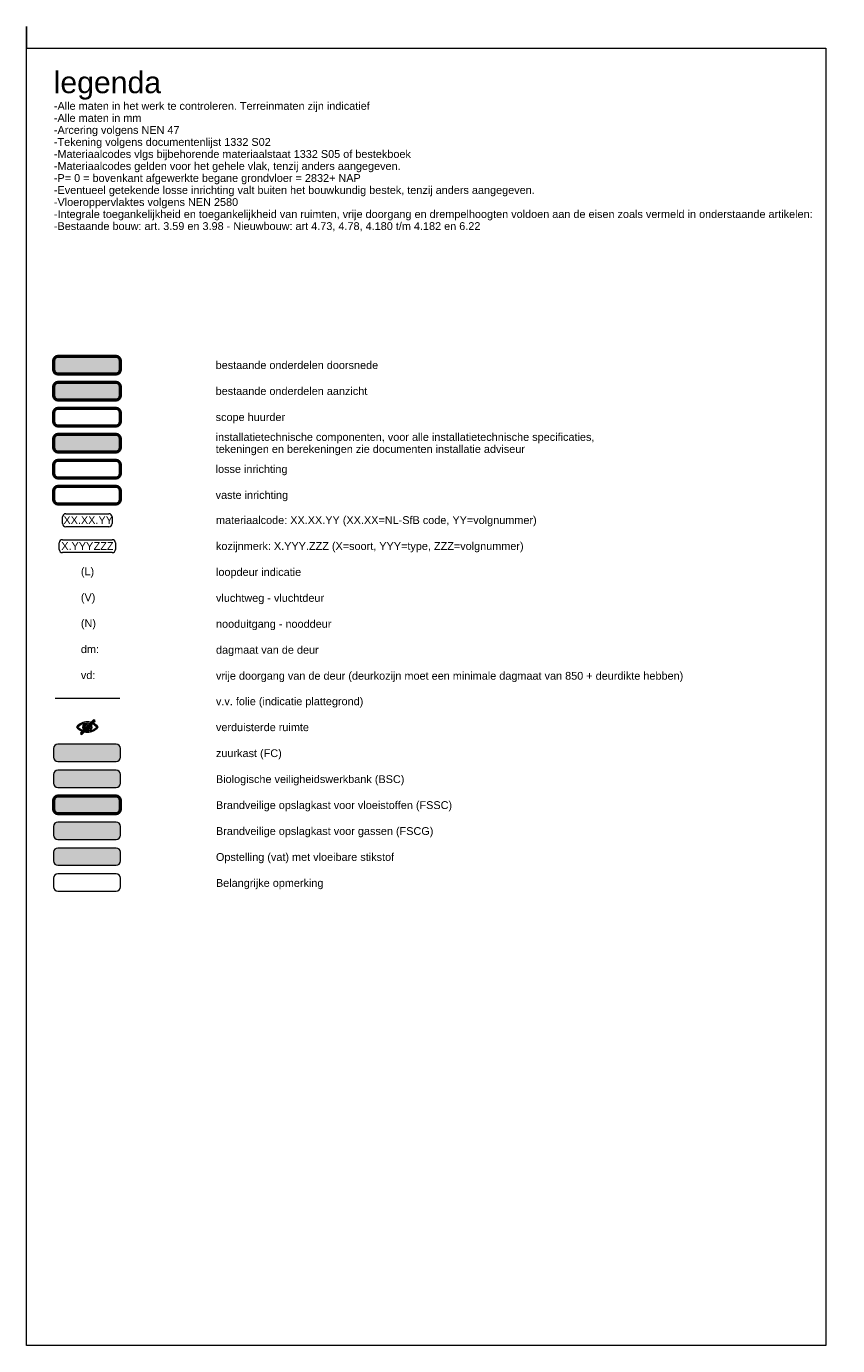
# Model space of a CAD drawing. Header units: millimetres. Extents: x -281 to 145437, y -16481 to 78869.
# Tile 251 of 256: x 126666 to 145437, y -16481 to 14019. Entities that reach past the tile are written whole.
import ezdxf

# ---------------------------------------------------------------- set-up
doc = ezdxf.new("R2010")
doc.units = ezdxf.units.MM
for name, color, linetype, lineweight in [('A--L$01A__Algemeen', 7, 'Continuous', 5), ('A--LD30__DetailPenMiddel', 3, 'Continuous', 5), ('A--T$01A__Algemeen', 1, 'Continuous', 5)]:
    doc.layers.add(name, color=color, linetype=linetype, lineweight=lineweight)
doc.styles.add('Arial_1', font='arial.ttf', dxfattribs={"height": 180})
doc.styles.add('Arial_5', font='arial.ttf', dxfattribs={"height": 500})

# ---------------------------------------------------------------- blocks, each defined once
blk = doc.blocks.new('NLRS_00_TAG_MC_materiaalcode_gen_cpz - tag materiaalcode 6 cijferig-456747-legenda L_80_ fitout')
at = {"layer": 'A--T$01A__Algemeen'}
for p, q in [((-15360, 2752), (-14360, 2752)), ((-15435, 2527), (-15435, 2677)), ((-14360, 2452), (-15360, 2452)), ((-14285, 2677), (-14285, 2527))]:
    blk.add_line(p, q, dxfattribs=at)
for centre, start, end in [((-15360, 2677), 90, 180), ((-14360, 2677), 360, 90), ((-15360, 2527), 180, 270), ((-14360, 2527), 270, 0)]:
    blk.add_arc(centre, 75, start, end, dxfattribs=at)
blk = doc.blocks.new('NLRS_00_TAG_MC_kozijnmerk_gen_cpz - NLRS_00_TAG_MC_kozijnmerk_gen_cpz-6198422-legenda L_80_ fitout')
at = {"layer": 'A--T$01A__Algemeen'}
for p, q in [((-15435, 2152), (-14285, 2152)), ((-15510, 1927), (-15510, 2077)), ((-14285, 1852), (-15435, 1852)), ((-14210, 2077), (-14210, 1927))]:
    blk.add_line(p, q, dxfattribs=at)
for centre, start, end in [((-15435, 2077), 90, 180), ((-14285, 2077), 0, 90), ((-15435, 1927), 180, 270), ((-14285, 1927), 270, 0)]:
    blk.add_arc(centre, 75, start, end, dxfattribs=at)
blk = doc.blocks.new('NLRS_00_GA_symb donkere ruimte_gen_cpz - oog-56086673-legenda L_80_ fitout')
at = {"layer": 'A--T$01A__Algemeen'}
h = blk.add_hatch(color=256, dxfattribs=at)
edge = h.paths.add_edge_path()
edge.add_arc((-14858, -2181), 62.5, 90, 360)
edge.add_arc((-14823, -2145), 44.7, 143.2399, 306.7601, ccw=False)
edge = h.paths.add_edge_path()
edge.add_arc((-14858, -2181), 90, 180, 360)
edge.add_arc((-14858, -2181), 90, 0, 180)
edge = h.paths.add_edge_path()
edge.add_arc((-14858, -2379), 294, 42.3705, 77.7111)
edge.add_arc((-14858, -2181), 109, -54.9286, 54.9286, ccw=False)
edge.add_arc((-14858, -1982), 294, 282.2889, 317.6295)
edge = h.paths.add_edge_path()
edge.add_arc((-14858, -2181), 109, 125.0714, 234.9286, ccw=False)
edge.add_arc((-14858, -2379), 294, 102.2889, 137.6295)
edge.add_arc((-14858, -1982), 294, 222.3705, 257.7111)
edge = h.paths.add_edge_path()
edge.add_arc((-14858, -1982), 319, 218.3969, 321.6031)
edge.add_arc((-14858, -2379), 319, 38.3969, 141.6031)
h = blk.add_hatch(color=256, dxfattribs=at)
edge = h.paths.add_edge_path()
edge.add_arc((-14706, -2038), 25, -45, 135, ccw=False)
edge.add_line((-14689, -2055), (-14976, -2342))
edge.add_arc((-14993, -2325), 25, 135, 315, ccw=False)
edge.add_line((-15011, -2307), (-14724, -2020))
for p, q in [((-14724, -2020), (-15011, -2307)), ((-14976, -2342), (-14689, -2055))]:
    blk.add_line(p, q, dxfattribs=at)
for centre, radius, start, end in [((-14858, -2379), 319, 38.3969, 141.6031), ((-14858, -2379), 294, 102.2889, 137.6295), ((-14858, -2181), 109, 125.0714, 234.9286), ((-14858, -2181), 90, 0, 180), ((-14858, -2181), 62.5, 90, 360), ((-14823, -2145), 44.7, 143.2399, 306.7601), ((-14858, -2181), 109, 305.0714, 54.9286), ((-14858, -2379), 294, 42.3705, 77.7111), ((-14706, -2038), 25, 315, 135), ((-14858, -1982), 319, 218.3969, 321.6031), ((-14858, -1982), 294, 222.3705, 257.7111), ((-14993, -2325), 25, 135, 315), ((-14858, -2181), 90, 180, 0), ((-14858, -1982), 294, 282.2889, 317.6295)]:
    blk.add_arc(centre, radius, start, end, dxfattribs=at)

msp = doc.modelspace()

# ---------------------------------------------------------------- hatches: boundary and pattern name
at = {"layer": 'A--L$01A__Algemeen'}
for color, points in [(21, [(128742.9, 5983.5), (128768.8, 5986.9), (128792.9, 5996.9), (128813.6, 6012.8), (128829.5, 6033.5), (128839.5, 6057.6), (128842.9, 6083.5), (128842.9, 6283.5), (128839.5, 6309.4), (128829.5, 6333.5), (128813.6, 6354.2), (128792.9, 6370.1), (128768.8, 6380.1), (128742.9, 6383.5), (127392.9, 6383.5), (127367, 6380.1), (127342.9, 6370.1), (127322.2, 6354.2), (127306.3, 6333.5), (127296.3, 6309.4), (127292.9, 6283.5), (127292.9, 6083.5), (127296.3, 6057.6), (127306.3, 6033.5), (127322.2, 6012.8), (127342.9, 5996.9), (127367, 5986.9), (127392.9, 5983.5)]), (10, [(127392.9, 5383.5), (128742.9, 5383.5), (128768.8, 5386.9), (128792.9, 5396.9), (128813.6, 5412.8), (128829.5, 5433.5), (128839.5, 5457.6), (128842.9, 5483.5), (128842.9, 5683.5), (128839.5, 5709.4), (128829.5, 5733.5), (128813.6, 5754.2), (128792.9, 5770.1), (128768.8, 5780.1), (128742.9, 5783.5), (127392.9, 5783.5), (127367, 5780.1), (127342.9, 5770.1), (127322.2, 5754.2), (127306.3, 5733.5), (127296.3, 5709.4), (127292.9, 5683.5), (127292.9, 5483.5), (127296.3, 5457.6), (127306.3, 5433.5), (127322.2, 5412.8), (127342.9, 5396.9), (127367, 5386.9)]), (10, [(128742.9, 4183.5), (128768.8, 4186.9), (128792.9, 4196.9), (128813.6, 4212.8), (128829.5, 4233.5), (128839.5, 4257.6), (128842.9, 4283.5), (128842.9, 4483.5), (128839.5, 4509.4), (128829.5, 4533.5), (128813.6, 4554.2), (128792.9, 4570.1), (128768.8, 4580.1), (128742.9, 4583.5), (127392.9, 4583.5), (127367, 4580.1), (127342.9, 4570.1), (127322.2, 4554.2), (127306.3, 4533.5), (127296.3, 4509.4), (127292.9, 4483.5), (127292.9, 4283.5), (127296.3, 4257.6), (127306.3, 4233.5), (127322.2, 4212.8), (127342.9, 4196.9), (127367, 4186.9), (127392.9, 4183.5), (127822.4, 4183.5)]), (254, [(128742.9, -2976.5), (128768.8, -2973.1), (128792.9, -2963.1), (128813.6, -2947.2), (128829.5, -2926.5), (128839.6, -2901.7), (128842.9, -2876.5), (128842.9, -2676.5), (128839.5, -2650.6), (128829.5, -2626.5), (128813.6, -2605.8), (128792.9, -2589.9), (128768.8, -2579.9), (128742.9, -2576.5), (127392.9, -2576.5), (127367, -2579.9), (127342.9, -2589.9), (127322.2, -2605.8), (127306.3, -2626.5), (127296.3, -2650.6), (127292.9, -2676.5), (127292.9, -2876.5), (127296.3, -2902.4), (127306.3, -2926.5), (127322.2, -2947.2), (127342.9, -2963.1), (127367, -2973.1), (127392.9, -2976.5), (127822.4, -2976.5)]), (9, [(127822.4, -3576.5), (128742.9, -3576.5), (128768.8, -3573.1), (128792.9, -3563.1), (128813.6, -3547.2), (128829.5, -3526.5), (128839.5, -3502.4), (128842.9, -3476.5), (128842.9, -3276.5), (128839.5, -3250.6), (128829.5, -3226.5), (128813.6, -3205.8), (128792.9, -3189.9), (128768.8, -3179.9), (128742.9, -3176.5), (127392.9, -3176.5), (127367, -3179.9), (127342.9, -3189.9), (127322.2, -3205.8), (127306.3, -3226.5), (127296.3, -3250.6), (127292.9, -3276.5), (127292.9, -3476.5), (127296.3, -3502.4), (127306.3, -3526.5), (127322.2, -3547.2), (127342.9, -3563.1), (127367, -3573.1), (127392.9, -3576.5)]), (10, [(127822.4, -4176.5), (128742.9, -4176.5), (128768.8, -4173.1), (128792.9, -4163.1), (128813.6, -4147.2), (128829.5, -4126.5), (128839.5, -4102.4), (128842.9, -4076.5), (128842.9, -3876.5), (128839.5, -3850.6), (128829.5, -3826.5), (128813.6, -3805.8), (128792.9, -3789.9), (128768.8, -3779.9), (128742.9, -3776.5), (127392.9, -3776.5), (127367, -3779.9), (127342.9, -3789.9), (127322.2, -3805.8), (127306.3, -3826.5), (127296.3, -3850.6), (127292.9, -3876.5), (127292.9, -4076.5), (127296.3, -4102.4), (127306.3, -4126.5), (127322.2, -4147.2), (127342.9, -4163.1), (127367, -4173.1), (127392.9, -4176.5)]), (256, [(127392.9, -4776.5), (128742.9, -4776.5), (128768.8, -4773.1), (128792.9, -4763.1), (128813.6, -4747.2), (128829.5, -4726.5), (128839.5, -4702.4), (128842.9, -4676.5), (128842.9, -4476.5), (128839.5, -4450.6), (128829.5, -4426.5), (128813.6, -4405.8), (128792.9, -4389.9), (128768.8, -4379.9), (128742.9, -4376.5), (127392.9, -4376.5), (127367, -4379.9), (127342.9, -4389.9), (127322.2, -4405.8), (127306.3, -4426.5), (127296.3, -4450.6), (127292.9, -4476.5), (127292.9, -4676.5), (127296.3, -4702.4), (127306.3, -4726.5), (127322.2, -4747.2), (127342.9, -4763.1), (127367, -4773.1)]), (256, [(127822.4, -5376.5), (128742.9, -5376.5), (128768.8, -5373.1), (128792.9, -5363.1), (128813.6, -5347.2), (128829.5, -5326.5), (128839.5, -5302.4), (128842.9, -5276.5), (128842.9, -5076.5), (128839.5, -5050.6), (128829.5, -5026.5), (128813.6, -5005.8), (128792.9, -4989.9), (128768.8, -4979.9), (128742.9, -4976.5), (127392.9, -4976.5), (127367, -4979.9), (127342.9, -4989.9), (127322.2, -5005.8), (127306.3, -5026.5), (127296.3, -5050.6), (127292.9, -5076.5), (127292.9, -5276.5), (127296.3, -5302.4), (127306.3, -5326.5), (127322.2, -5347.2), (127342.9, -5363.1), (127367, -5373.1), (127392.9, -5376.5)])]:
    msp.add_hatch(color=color, dxfattribs=at).paths.add_polyline_path(points)

# ---------------------------------------------------------------- linework, layer by layer
at = {"layer": 'A--LD30__DetailPenMiddel'}
for p, q in [((126665.7, 13518.9), (126665.7, 14018.9)), ((126665.7, 14018.9), (126665.7, 13518.9)), ((126665.7, 13518.9), (145165.7, 13518.9)), ((126665.7, -16481.1), (126665.7, 13518.9)), ((145165.7, 13518.9), (145165.7, -16481.1)), ((127292.9, -2676.5), (127292.9, -2876.5)), ((128742.9, -2576.5), (127392.9, -2576.5)), ((128842.9, -2876.5), (128842.9, -2676.5)), ((127392.9, -2976.5), (128742.9, -2976.5)), ((127292.9, -3276.5), (127292.9, -3476.5)), ((128742.9, -3176.5), (127392.9, -3176.5)), ((128842.9, -3476.5), (128842.9, -3276.5)), ((127392.9, -3576.5), (128742.9, -3576.5)), ((127292.9, -4476.5), (127292.9, -4676.5)), ((128742.9, -4376.5), (127392.9, -4376.5)), ((128842.9, -4676.5), (128842.9, -4476.5)), ((127392.9, -4776.5), (128742.9, -4776.5)), ((127292.9, -5076.5), (127292.9, -5276.5)), ((128742.9, -4976.5), (127392.9, -4976.5)), ((128842.9, -5276.5), (128842.9, -5076.5)), ((127392.9, -5376.5), (128742.9, -5376.5)), ((127292.9, -5676.5), (127292.9, -5876.5)), ((128742.9, -5576.5), (127392.9, -5576.5)), ((128842.9, -5876.5), (128842.9, -5676.5)), ((127392.9, -5976.5), (128742.9, -5976.5)), ((145165.7, -16481.1), (126665.7, -16481.1))]:
    msp.add_line(p, q, dxfattribs=at)
at = {"layer": 'A--LD30__DetailPenMiddel', "lineweight": 50}
for p, q in [((127292.9, 6283.5), (127292.9, 6083.5)), ((128742.9, 6383.5), (127392.9, 6383.5)), ((128842.9, 6083.5), (128842.9, 6283.5)), ((127392.9, 5983.5), (128742.9, 5983.5)), ((127292.9, 5683.5), (127292.9, 5483.5)), ((128742.9, 5783.5), (127392.9, 5783.5)), ((128842.9, 5483.5), (128842.9, 5683.5)), ((127392.9, 5383.5), (128742.9, 5383.5)), ((127292.9, 5083.5), (127292.9, 4883.5)), ((128742.9, 5183.5), (127392.9, 5183.5)), ((128842.9, 4883.5), (128842.9, 5083.5)), ((127392.9, 4783.5), (128742.9, 4783.5)), ((128742.9, 4583.5), (127392.9, 4583.5)), ((127292.9, 4483.5), (127292.9, 4283.5)), ((128842.9, 4283.5), (128842.9, 4483.5)), ((127392.9, 4183.5), (128742.9, 4183.5)), ((127292.9, -3876.5), (127292.9, -4076.5)), ((128742.9, -3776.5), (127392.9, -3776.5)), ((128842.9, -4076.5), (128842.9, -3876.5)), ((127392.9, -4176.5), (128742.9, -4176.5))]:
    msp.add_line(p, q, dxfattribs=at)
at = {"layer": 'A--LD30__DetailPenMiddel', "color": 160, "lineweight": 50}
for p, q in [((128742.9, 3983.5), (127392.9, 3983.5)), ((127292.9, 3883.5), (127292.9, 3683.5)), ((128842.9, 3683.5), (128842.9, 3883.5)), ((127392.9, 3583.5), (128742.9, 3583.5))]:
    msp.add_line(p, q, dxfattribs=at)
at = {"layer": 'A--LD30__DetailPenMiddel', "color": 20, "lineweight": 50}
for p, q in [((128742.9, 3383.5), (127392.9, 3383.5)), ((127292.9, 3283.5), (127292.9, 3083.5)), ((128842.9, 3083.5), (128842.9, 3283.5)), ((127392.9, 2983.5), (128742.9, 2983.5))]:
    msp.add_line(p, q, dxfattribs=at)
at = {"layer": 'A--LD30__DetailPenMiddel', "lineweight": 18}
msp.add_line((127329.3, -1509.2), (128829.3, -1509.2), dxfattribs=at)
at = {"layer": 'A--LD30__DetailPenMiddel', "lineweight": 50}
for centre, start, end in [((127392.9, 6283.5), 90, 180), ((128742.9, 6283.5), 360, 90), ((127392.9, 6083.5), 180, 270), ((128742.9, 6083.5), 270, 0), ((127392.9, 5683.5), 90, 180), ((128742.9, 5683.5), 360, 90), ((127392.9, 5483.5), 180, 270), ((128742.9, 5483.5), 270, 0), ((127392.9, 5083.5), 90, 180), ((127392.9, 4883.5), 180, 270), ((128742.9, 5083.5), 360, 90), ((128742.9, 4883.5), 270, 0), ((127392.9, 4483.5), 90, 180), ((128742.9, 4483.5), 360, 90), ((127392.9, 4283.5), 180, 270), ((128742.9, 4283.5), 270, 0), ((127392.9, -3876.5), 90, 180), ((128742.9, -3876.5), 360, 90), ((127392.9, -4076.5), 180, 270), ((128742.9, -4076.5), 270, 0)]:
    msp.add_arc(centre, 100, start, end, dxfattribs=at)
at = {"layer": 'A--LD30__DetailPenMiddel', "color": 160, "lineweight": 50}
for centre, start, end in [((127392.9, 3883.5), 90, 180), ((128742.9, 3883.5), 360, 90), ((127392.9, 3683.5), 180, 270), ((128742.9, 3683.5), 270, 0)]:
    msp.add_arc(centre, 100, start, end, dxfattribs=at)
at = {"layer": 'A--LD30__DetailPenMiddel', "color": 20, "lineweight": 50}
for centre, start, end in [((127392.9, 3283.5), 90, 180), ((128742.9, 3283.5), 360, 90), ((127392.9, 3083.5), 180, 270), ((128742.9, 3083.5), 270, 0)]:
    msp.add_arc(centre, 100, start, end, dxfattribs=at)
at = {"layer": 'A--LD30__DetailPenMiddel'}
for centre, start, end in [((127392.9, -2676.5), 90, 180), ((128742.9, -2676.5), 360, 90), ((127392.9, -2876.5), 180, 270), ((128742.9, -2876.5), 270, 0), ((127392.9, -3276.5), 90, 180), ((128742.9, -3276.5), 360, 90), ((127392.9, -3476.5), 180, 270), ((128742.9, -3476.5), 270, 0), ((127392.9, -4476.5), 90, 180), ((128742.9, -4476.5), 360, 90), ((127392.9, -4676.5), 180, 270), ((128742.9, -4676.5), 270, 0), ((127392.9, -5076.5), 90, 180), ((128742.9, -5076.5), 360, 90), ((127392.9, -5276.5), 180, 270), ((128742.9, -5276.5), 270, 0), ((127392.9, -5676.5), 90, 180), ((128742.9, -5676.5), 360, 90), ((127392.9, -5876.5), 180, 270), ((128742.9, -5876.5), 270, 0)]:
    msp.add_arc(centre, 100, start, end, dxfattribs=at)

# ---------------------------------------------------------------- block references
at = {"layer": 'A--T$01A__Algemeen'}
for name in ['NLRS_00_TAG_MC_materiaalcode_gen_cpz - tag materiaalcode 6 cijferig-456747-legenda L_80_ fitout', 'NLRS_00_TAG_MC_materiaalcode_gen_cpz - tag materiaalcode 6 cijferig-456747-legenda L_80_ fitout', 'NLRS_00_TAG_MC_kozijnmerk_gen_cpz - NLRS_00_TAG_MC_kozijnmerk_gen_cpz-6198422-legenda L_80_ fitout', 'NLRS_00_GA_symb donkere ruimte_gen_cpz - oog-56086673-legenda L_80_ fitout']:
    msp.add_blockref(name, (142935.2, 0), dxfattribs=at)

# ---------------------------------------------------------------- texts
at = {"layer": 'A--T$01A__Algemeen', "color": 7, "attachment_point": 1}
for s, insert, char_height, width, style in [('legenda', (127297.5, 12974.2), 500, 3078.48, 'Arial_5'), ('-Alle maten in het werk te controleren. Terreinmaten zijn indicatief', (127302.5, 12270), 180, 8481.854, 'Arial_1'), ('-Alle maten in mm', (127302.5, 11992.2), 180, 2348.944, 'Arial_1'), ('-Arcering volgens NEN 47', (127302.5, 11714.4), 180, 3407.172, 'Arial_1'), ('-Tekening volgens documentenlijst 1332 S02', (127302.5, 11436.5), 180, 5900.42, 'Arial_1'), ('-Materiaalcodes vlgs bijbehorende materiaalstaat 1332 S05 of bestekboek', (127302.5, 11158.7), 180, 9628.267, 'Arial_1'), ('-Materiaalcodes gelden voor het gehele vlak, tenzij anders aangegeven.', (127302.5, 10880.9), 180, 9299.575, 'Arial_1'), ('-P= 0 = bovenkant afgewerkte begane grondvloer = 2832+ NAP', (127302.5, 10603.1), 180, 8353.584, 'Arial_1'), ('-Eventueel getekende losse inrichting valt buiten het bouwkundig bestek, tenzij anders aangegeven.', (127302.5, 10325.3), 180, 12955.27, 'Arial_1'), ('-Vloeroppervlaktes volgens NEN 2580', (127302.5, 10047.5), 180, 4978.479, 'Arial_1'), ('-Integrale toegankelijkheid en toegankelijkheid van ruimten, vrije doorgang en drempelhoogten voldoen aan de eisen zoals vermeld in onderstaande artikelen: ', (127302.5, 9769.7), 180, 20499.149, 'Arial_1'), ('-Bestaande bouw: art. 3.59 en 3.98 - Nieuwbouw: art 4.73, 4.78, 4.180 t/m 4.182 en 6.22', (127302.5, 9491.9), 180, 11632.486, 'Arial_1'), ('bestaande onderdelen doorsnede', (131045, 6278.2), 180, 4409.281, 'Arial_1'), ('bestaande onderdelen aanzicht', (131045, 5678.2), 180, 4096.623, 'Arial_1'), ('scope huurder', (131045, 5075.7), 180, 1899.999, 'Arial_1'), ('installatietechnische componenten, voor alle installatietechnische specificaties, ', (131046, 4616.3), 180, 10205.482, 'Arial_1'), ('tekeningen en berekeningen zie documenten installatie adviseur ', (131046, 4338.5), 180, 8393.668, 'Arial_1'), ('losse inrichting ', (131045, 3875.7), 180, 2004.219, 'Arial_1'), ('vaste inrichting ', (131045, 3275.7), 180, 2012.236, 'Arial_1'), ('materiaalcode: XX.XX.YY (XX.XX=NL-SfB code, YY=volgnummer) ', (131052.3, 2694.6), 180, 8746.411, 'Arial_1'), ('kozijnmerk: X.YYY.ZZZ (X=soort, YYY=type, ZZZ=volgnummer)', (131052.3, 2094.6), 180, 8297.466, 'Arial_1'), ('(L)', (127927.1, 1510.1), 180, 360.759, 'Arial_1'), ('loopdeur indicatie', (131053.2, 1494.9), 180, 2292.826, 'Arial_1'), ('(V)', (127927.1, 910.1), 180, 392.827, 'Arial_1'), ('vluchtweg - vluchtdeur', (131053.2, 894.9), 180, 2918.142, 'Arial_1'), ('(N)', (127927.1, 310.1), 180, 408.861, 'Arial_1'), ('nooduitgang - nooddeur', (131053.2, 294.9), 180, 3166.666, 'Arial_1'), ('dm:', (127927.1, -289.9), 180, 497.046, 'Arial_1'), ('dagmaat van de deur', (131053.2, -305.1), 180, 2773.839, 'Arial_1'), ('vd:', (127927.1, -889.9), 180, 384.81, 'Arial_1'), ('vrije doorgang van de deur (deurkozijn moet een minimale dagmaat van 850 + deurdikte hebben)', (131053.2, -905.1), 180, 12642.612, 'Arial_1'), ('v.v. folie (indicatie plattegrond)', (131052.3, -1494.5), 180, 3920.252, 'Arial_1'), ('verduisterde ruimte', (131052.3, -2094.5), 180, 2485.231, 'Arial_1'), ('zuurkast (FC)', (131052.3, -2694.5), 180, 1787.763, 'Arial_1'), ('Biologische veiligheidswerkbank (BSC)', (131052.3, -3294.5), 180, 5074.682, 'Arial_1'), ('Brandveilige opslagkast voor vloeistoffen (FSSC)', (131052.3, -3894.5), 180, 6333.331, 'Arial_1'), ('Brandveilige opslagkast voor gassen (FSCG)', (131052.3, -4494.5), 180, 5852.319, 'Arial_1'), ('Opstelling (vat) met vloeibare stikstof', (131052.3, -5094.5), 180, 4737.973, 'Arial_1'), ('Belangrijke opmerking', (131052.3, -5694.5), 180, 2918.142, 'Arial_1')]:
    msp.add_mtext(s, dxfattribs=dict(at, insert=insert, char_height=char_height, width=width, style=style))
at = {"layer": 'A--T$01A__Algemeen', "char_height": 180, "attachment_point": 1, "style": 'Arial_1'}
for s, insert, width in [('XX.XX.YY', (127523, 2694.5), 1330.801), ('XX.XX.YY', (127523, 2694.5), 1330.801), ('X.YYY.', (127473.4, 2094.6), 913.924), ('ZZZ', (128221.1, 2094.6), 553.164)]:
    msp.add_mtext(s, dxfattribs=dict(at, insert=insert, width=width))

doc.saveas('drawing.dxf')
